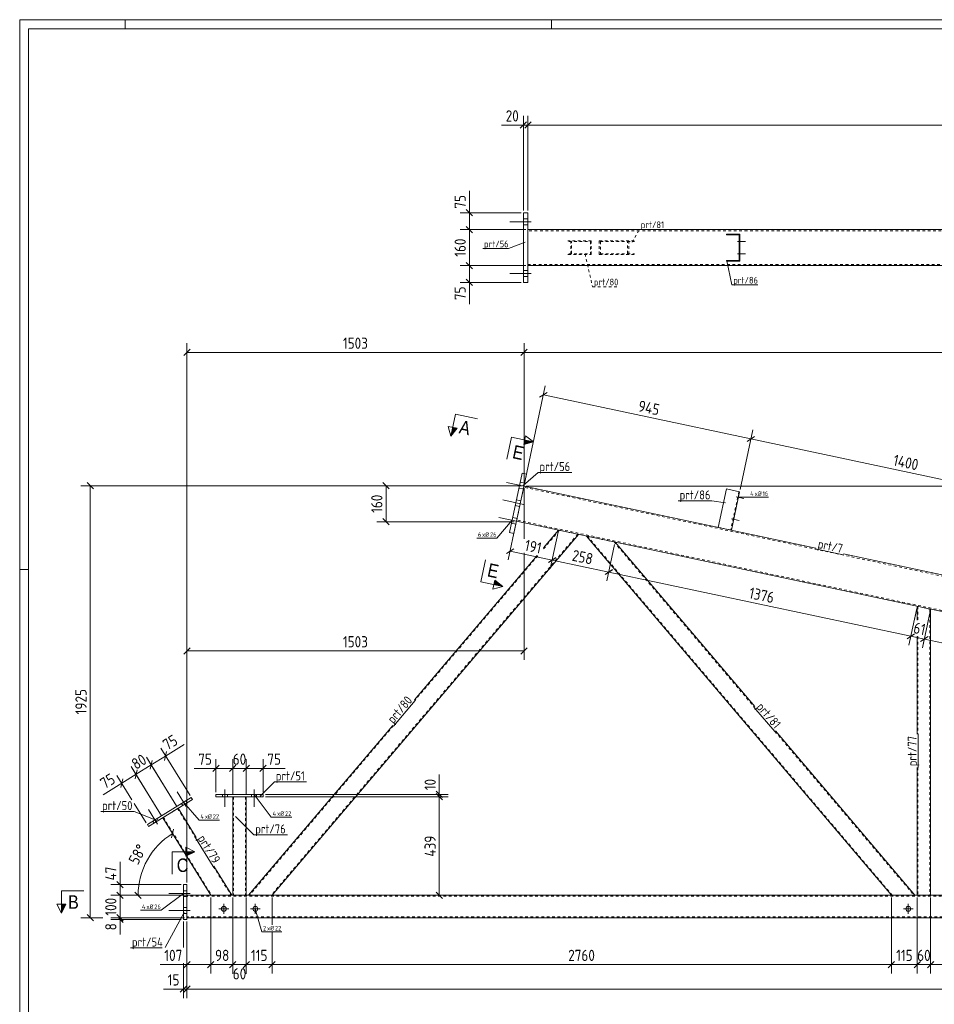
# Model space of a CAD drawing. Header units: millimetres. Extents: x 1 to 1188, y 1 to 840.
# Tile 2 of 7: x 1 to 409, y 401 to 840. Entities that reach past the tile are written whole.
import ezdxf

# ---------------------------------------------------------------- set-up
doc = ezdxf.new("R2010")
doc.units = ezdxf.units.MM
doc.header["$LTSCALE"] = 0.6
doc.linetypes.add('XKITLINE00', pattern=[0])
doc.linetypes.add('XKITLINE02', pattern=[4, 2, -2])
for name, color, linetype, lineweight in [('Bolt', 7, 'Continuous', 0), ('BoltMark', 3, 'Continuous', 0), ('DrawingSheet', 5, 'Continuous', 0), ('Part', 2, 'Continuous', 0), ('PartMark', 3, 'Continuous', 0), ('Section', 6, 'Continuous', 0), ('Z-DIMENSIONS', 1, 'Continuous', 0)]:
    doc.layers.add(name, color=color, linetype=linetype, lineweight=lineweight)
doc.styles.add('ARIAL', font='ARIAL.TTF')
doc.styles.add('ISOCPEUR', font='ISOCPEUR.TTF')

msp = doc.modelspace()

# ---------------------------------------------------------------- hatches: boundary and pattern name
at = {"layer": 'Section'}
for points in [[(195.9, 657.97), (193.12, 654.47), (193.95, 658.38)], [(226.01, 652.68), (229.92, 651.85), (225.6, 650.72)], [(212.74, 590.24), (216.24, 587.45), (212.32, 588.29)], [(75, 469.27), (79, 469.27), (75, 467.27)], [(21.57, 445.87), (19.57, 441.87), (19.57, 445.87)]]:
    msp.add_hatch(color=6, dxfattribs=at).paths.add_polyline_path(points, flags=17)

# ---------------------------------------------------------------- linework, layer by layer
at = {"layer": 'Bolt', "color": 4, "linetype": 'XKITLINE00', "lineweight": 0}
for p, q in [((227.49, 751.25), (225.49, 751.25)), ((227.49, 751.25), (225.49, 751.25)), ((227.49, 751.25), (225.49, 751.25)), ((228.99, 749.95), (219.49, 749.95)), ((228.99, 749.95), (219.49, 749.95)), ((228.99, 749.95), (219.49, 749.95)), ((227.49, 748.65), (225.49, 748.65)), ((227.49, 748.65), (225.49, 748.65)), ((227.49, 748.65), (225.49, 748.65)), ((321.68, 742), (321.98, 742)), ((321.68, 742), (321.98, 742)), ((320.93, 741.2), (324.48, 741.2)), ((320.93, 741.2), (324.48, 741.2)), ((321.68, 740.4), (321.98, 740.4)), ((321.68, 740.4), (321.98, 740.4)), ((320.93, 735.7), (324.48, 735.7)), ((320.93, 735.7), (324.48, 735.7)), ((321.68, 736.5), (321.98, 736.5)), ((321.68, 736.5), (321.98, 736.5)), ((321.68, 734.9), (321.98, 734.9)), ((321.68, 734.9), (321.98, 734.9)), ((227.49, 728.25), (225.49, 728.25)), ((227.49, 728.25), (225.49, 728.25)), ((227.49, 728.25), (225.49, 728.25)), ((228.99, 726.95), (219.49, 726.95)), ((228.99, 726.95), (219.49, 726.95)), ((228.99, 726.95), (219.49, 726.95)), ((227.49, 725.65), (225.49, 725.65)), ((227.49, 725.65), (225.49, 725.65)), ((227.49, 725.65), (225.49, 725.65)), ((227.21, 631.89), (217.92, 633.86)), ((227.21, 631.89), (217.92, 633.86)), ((226.02, 633.47), (224.06, 633.89)), ((226.02, 633.47), (224.06, 633.89)), ((225.48, 630.93), (223.52, 631.34)), ((225.48, 630.93), (223.52, 631.34)), ((320.27, 627.44), (323.74, 626.7)), ((320.27, 627.44), (323.74, 626.7)), ((321.17, 628.07), (321.46, 628.01)), ((321.17, 628.07), (321.46, 628.01)), ((225.55, 624.06), (216.26, 626.04)), ((225.55, 624.06), (216.26, 626.04)), ((223.81, 623.1), (221.86, 623.52)), ((223.81, 623.1), (221.86, 623.52)), ((224.35, 625.65), (222.4, 626.06)), ((224.35, 625.65), (222.4, 626.06)), ((320.83, 626.5), (321.13, 626.44)), ((320.83, 626.5), (321.13, 626.44)), ((223.89, 616.24), (214.6, 618.21)), ((223.89, 616.24), (214.6, 618.21)), ((222.15, 615.28), (220.19, 615.69)), ((222.15, 615.28), (220.19, 615.69)), ((222.69, 617.82), (220.74, 618.24)), ((222.69, 617.82), (220.74, 618.24)), ((318.19, 617.66), (321.66, 616.92)), ((318.19, 617.66), (321.66, 616.92)), ((318.75, 616.72), (319.05, 616.66)), ((318.75, 616.72), (319.05, 616.66)), ((319.09, 618.29), (319.38, 618.23)), ((319.09, 618.29), (319.38, 618.23)), ((75.24, 489.43), (71.16, 496.02)), ((75.24, 489.43), (71.16, 496.02)), ((92.47, 497.06), (92.47, 489.31)), ((92.47, 497.06), (92.47, 489.31)), ((105.47, 497.06), (105.47, 489.31)), ((105.47, 497.06), (105.47, 489.31)), ((75.51, 491.07), (74.99, 491.92)), ((75.51, 491.07), (74.99, 491.92)), ((91.37, 494.81), (91.37, 493.81)), ((91.37, 494.81), (91.37, 493.81)), ((93.57, 494.81), (93.57, 493.81)), ((93.57, 494.81), (93.57, 493.81)), ((104.37, 494.81), (104.37, 493.81)), ((104.37, 494.81), (104.37, 493.81)), ((106.57, 494.81), (106.57, 493.81)), ((106.57, 494.81), (106.57, 493.81)), ((62.48, 481.54), (58.4, 488.13)), ((62.48, 481.54), (58.4, 488.13)), ((73.64, 489.91), (73.12, 490.76)), ((73.64, 489.91), (73.12, 490.76)), ((60.89, 482.02), (60.36, 482.87)), ((60.89, 482.02), (60.36, 482.87)), ((62.76, 483.18), (62.23, 484.03)), ((62.76, 483.18), (62.23, 484.03)), ((75.5, 451.92), (74, 451.92)), ((75.5, 451.92), (74, 451.92)), ((77, 450.62), (67.5, 450.62)), ((77, 450.62), (67.5, 450.62)), ((75.5, 449.32), (74, 449.32)), ((75.5, 449.32), (74, 449.32)), ((77, 443.12), (67.5, 443.12)), ((77, 443.12), (67.5, 443.12)), ((75.5, 444.42), (74, 444.42)), ((75.5, 444.42), (74, 444.42)), ((89.8, 443.87), (94.2, 443.87)), ((92, 441.67), (92, 446.07)), ((103.8, 443.87), (108.2, 443.87)), ((106, 441.67), (106, 446.07)), ((394.8, 443.87), (399.2, 443.87)), ((397, 441.67), (397, 446.07)), ((75.5, 441.82), (74, 441.82)), ((75.5, 441.82), (74, 441.82))]:
    msp.add_line(p, q, dxfattribs=at)
for centre in [(92, 443.87), (106, 443.87), (397, 443.87)]:
    msp.add_circle(centre, 1.1, dxfattribs=at)
at = {"layer": 'BoltMark', "color": 4, "linetype": 'XKITLINE00', "lineweight": 0}
for p, q in [((321.24, 627.23), (325.94, 627.23)), ((325.94, 627.23), (334.7, 627.23)), ((220.47, 616.96), (213.59, 609)), ((204.65, 609), (213.59, 609)), ((105.47, 494.81), (113.14, 484.66)), ((74.05, 491.34), (80.93, 483.38)), ((80.93, 483.38), (90.04, 483.38)), ((113.14, 484.66), (122.24, 484.66)), ((74, 450.62), (64, 443.18)), ((54.89, 443.18), (64, 443.18)), ((106, 443.87), (108.85, 433.58)), ((108.85, 433.58), (117.78, 433.58))]:
    msp.add_line(p, q, dxfattribs=at)
at = {"layer": 'DrawingSheet', "color": 2, "linetype": 'XKITLINE00', "lineweight": 0}
for p, q in [((1188, 840), (1, 840)), ((1, 840), (1, 1)), ((48, 836), (48, 840)), ((238, 836), (238, 840)), ((5, 595), (1, 595))]:
    msp.add_line(p, q, dxfattribs=at)
at = {"layer": 'DrawingSheet', "color": 3, "linetype": 'XKITLINE00', "lineweight": 0}
for p, q in [((1184, 836), (5, 836)), ((5, 836), (5, 5))]:
    msp.add_line(p, q, dxfattribs=at)
at = {"layer": 'Part', "color": 2, "linetype": 'XKITLINE00', "lineweight": 0}
for p, q in [((227.49, 753.95), (225.49, 753.95)), ((225.49, 753.95), (225.49, 722.95)), ((227.49, 722.95), (227.49, 753.95)), ((227.49, 746.45), (1031.28, 746.45)), ((315.98, 744.15), (315.98, 744.45)), ((315.98, 744.45), (321.98, 744.45)), ((321.68, 744.15), (315.98, 744.15)), ((321.68, 732.75), (321.68, 744.15)), ((321.98, 744.45), (321.98, 732.45)), ((315.98, 732.45), (315.98, 732.75)), ((315.98, 732.75), (321.68, 732.75)), ((227.49, 730.45), (1031.28, 730.45)), ((321.98, 732.45), (315.98, 732.45)), ((225.49, 722.95), (227.49, 722.95)), ((219.3, 611.5), (224.93, 638)), ((221.26, 611.08), (226.89, 637.58)), ((224.93, 638), (226.89, 637.58)), ((355.79, 604.56), (225.75, 632.2)), ((315.94, 630.92), (312.31, 613.8)), ((321.81, 629.67), (315.94, 630.92)), ((318.17, 612.55), (321.81, 629.67)), ((973.04, 457.01), (222.42, 616.55)), ((250.03, 610.68), (113.47, 449.87)), ((221.26, 611.08), (219.3, 611.5)), ((234.44, 604.67), (241.14, 612.57)), ((389.48, 449.87), (253.55, 609.93)), ((328.55, 533.98), (266.35, 607.21)), ((176.9, 536.92), (231.54, 601.26)), ((976.37, 472.66), (368.06, 601.95)), ((400.97, 578.6), (400.97, 572.46)), ((406.97, 577.32), (406.97, 449.87)), ((400.97, 565.31), (400.97, 521.71)), ((102.97, 449.87), (167.22, 525.52)), ((399.97, 449.87), (337.78, 523.11)), ((400.97, 506.76), (400.97, 449.87)), ((57.89, 481.35), (77.46, 493.44)), ((77.98, 492.59), (58.42, 480.5)), ((77.46, 493.44), (77.98, 492.59)), ((109.47, 494.81), (88.47, 494.81)), ((88.47, 494.81), (88.47, 493.81)), ((88.47, 493.81), (109.47, 493.81)), ((95.97, 493.81), (95.97, 449.87)), ((101.97, 493.81), (101.97, 449.87)), ((109.47, 493.81), (109.47, 494.81)), ((71.6, 488.65), (79.66, 475.62)), ((86.18, 449.87), (64.8, 484.44)), ((58.42, 480.5), (57.89, 481.35)), ((87.52, 462.9), (95.58, 449.87)), ((74, 454.62), (74, 439.12)), ((75.5, 454.62), (74, 454.62)), ((75.5, 439.12), (75.5, 454.62)), ((522.26, 449.87), (75.5, 449.87)), ((74, 439.12), (75.5, 439.12)), ((995.47, 439.87), (75.5, 439.87))]:
    msp.add_line(p, q, dxfattribs=at)
at = {"layer": 'Part', "color": 7, "linetype": 'XKITLINE02', "lineweight": 0}
for p, q in [((227.49, 746.45), (227.49, 730.45)), ((1030.88, 745.95), (227.49, 745.95)), ((255.72, 741.45), (245.35, 741.45)), ((246.63, 735.45), (246.63, 741.45)), ((255.72, 735.45), (255.72, 741.45)), ((259.31, 741.45), (275.5, 741.45)), ((259.31, 741.45), (259.31, 735.45)), ((272.41, 735.45), (272.41, 741.45)), ((245.69, 741.15), (255.38, 741.15)), ((246.98, 735.75), (246.98, 741.15)), ((255.38, 741.15), (255.38, 735.75)), ((259.8, 741.15), (275.01, 741.15)), ((259.8, 741.15), (259.8, 735.75)), ((271.91, 735.75), (271.91, 741.15)), ((245.35, 735.45), (255.72, 735.45)), ((245.69, 735.75), (255.38, 735.75)), ((259.31, 735.45), (275.5, 735.45)), ((259.8, 735.75), (275.01, 735.75)), ((227.49, 730.95), (1030.88, 730.95)), ((225.75, 632.2), (222.42, 616.55)), ((1011.47, 464.68), (225.64, 631.71)), ((321.52, 629.73), (317.88, 612.61)), ((996.47, 452.54), (222.53, 617.04)), ((249.7, 610.75), (113.07, 449.87)), ((241.48, 612.5), (234.31, 604.05)), ((241.14, 612.57), (250.03, 610.68)), ((266.35, 607.21), (253.55, 609.93)), ((389.87, 449.87), (254.03, 609.83)), ((312.3, 613.8), (318.17, 612.55)), ((312.31, 613.8), (312.3, 613.8)), ((312.3, 613.8), (312.31, 613.8)), ((312.3, 613.8), (312.31, 613.8)), ((312.31, 613.8), (312.3, 613.8)), ((318.17, 612.55), (318.17, 612.55)), ((318.17, 612.55), (318.17, 612.55)), ((265.87, 607.31), (328.32, 533.78)), ((231.88, 601.19), (177.13, 536.72)), ((406.97, 577.32), (400.97, 578.6)), ((401.27, 578.53), (401.27, 572.4)), ((406.67, 577.39), (406.67, 449.87)), ((401.27, 565.24), (401.27, 521.71)), ((167.45, 525.33), (103.37, 449.87)), ((337.55, 522.91), (399.58, 449.87)), ((401.27, 506.76), (401.27, 449.87)), ((101.97, 493.81), (95.97, 493.81)), ((96.27, 493.81), (96.27, 449.87)), ((101.67, 493.81), (101.67, 449.87)), ((64.8, 484.44), (71.6, 488.65)), ((71.35, 488.49), (79.41, 475.46)), ((65.05, 484.6), (86.53, 449.87)), ((87.27, 462.74), (95.23, 449.87)), ((75.5, 439.87), (75.5, 449.87)), ((522.26, 449.47), (75.5, 449.47)), ((95.58, 449.87), (86.18, 449.87)), ((101.97, 449.87), (95.97, 449.87)), ((113.47, 449.87), (102.97, 449.87)), ((399.97, 449.87), (389.48, 449.87)), ((406.97, 449.87), (400.97, 449.87)), ((995.47, 440.27), (75.5, 440.27))]:
    msp.add_line(p, q, dxfattribs=at)
at = {"layer": 'PartMark', "color": 7, "linetype": 'XKITLINE02', "lineweight": 0}
for p, q in [((273.95, 740.91), (277.19, 746.52)), ((277.19, 746.52), (288.19, 746.52)), ((252.94, 735.65), (256.3, 720.99)), ((256.3, 720.99), (267.82, 720.99))]:
    msp.add_line(p, q, dxfattribs=at)
at = {"layer": 'PartMark', "color": 7, "linetype": 'XKITLINE00', "lineweight": 0}
for p, q in [((207.36, 737.99), (218.88, 737.99)), ((226.24, 740.81), (218.88, 737.99)), ((316.1, 732.63), (318.43, 721.83)), ((318.43, 721.83), (329.94, 721.83)), ((225.3, 632.41), (232.06, 638.3)), ((232.06, 638.3), (247.01, 638.3)), ((294.49, 625.66), (309.44, 625.66)), ((315.5, 624.76), (309.44, 625.66)), ((355.71, 604.17), (367.97, 601.56)), ((167.52, 525.26), (177.2, 536.66)), ((328.24, 533.72), (337.47, 522.85)), ((401.37, 506.76), (401.37, 521.71)), ((108.11, 494.04), (114.55, 500.48)), ((114.55, 500.48), (128.82, 500.48)), ((37.11, 487.24), (52.06, 487.24)), ((62.1, 483.22), (52.06, 487.24)), ((97.2, 484.99), (105.37, 476.83)), ((79.32, 475.41), (87.18, 462.69)), ((105.37, 476.83), (120.32, 476.83)), ((74.33, 442.25), (65.8, 426.6)), ((50.42, 426.44), (64.46, 426.44))]:
    msp.add_line(p, q, dxfattribs=at)
at = {"layer": 'Section', "color": 6, "linetype": 'XKITLINE00', "lineweight": 0}
for p, q in [((195.2, 664.25), (193.12, 654.47)), ((195.2, 664.25), (204.98, 662.17)), ((193.12, 654.47), (191.99, 658.8)), ((195.9, 657.97), (191.99, 658.8)), ((193.12, 654.47), (195.9, 657.97)), ((220.14, 653.93), (218.06, 644.15)), ((220.14, 653.93), (229.92, 651.85)), ((225.6, 650.72), (226.43, 654.64)), ((226.43, 654.64), (229.92, 651.85)), ((229.92, 651.85), (225.6, 650.72)), ((206.46, 589.53), (208.53, 599.32)), ((206.46, 589.53), (216.24, 587.45)), ((212.74, 590.24), (211.91, 586.33)), ((216.24, 587.45), (212.74, 590.24)), ((216.24, 587.45), (211.91, 586.33)), ((75, 467.27), (75, 471.27)), ((75, 471.27), (79, 469.27)), ((69, 469.27), (69, 459.27)), ((69, 469.27), (79, 469.27)), ((79, 469.27), (75, 467.27)), ((19.57, 451.87), (29.57, 451.87)), ((19.57, 451.87), (19.57, 441.87)), ((19.57, 441.87), (17.57, 445.87)), ((21.57, 445.87), (17.57, 445.87)), ((19.57, 441.87), (21.57, 445.87))]:
    msp.add_line(p, q, dxfattribs=at)
at = {"layer": 'Z-DIMENSIONS', "color": 7, "linetype": 'XKITLINE00', "lineweight": 0}
for p, q in [((226.91, 794.44), (224.08, 791.61)), ((225.49, 754.95), (225.49, 797.12)), ((228.91, 794.44), (226.08, 791.61)), ((228.91, 794.44), (226.08, 791.61)), ((227.49, 754.95), (227.49, 797.12)), ((227.49, 754.95), (227.49, 797.12)), ((225.49, 793.02), (215.73, 793.02)), ((225.49, 793.02), (215.73, 793.02)), ((225.49, 793.02), (227.49, 793.02)), ((227.49, 793.02), (1031.28, 793.02)), ((201.39, 753.95), (201.39, 763.72)), ((201.39, 753.95), (201.39, 763.72)), ((199.97, 755.37), (202.8, 752.54)), ((224.49, 753.95), (197.29, 753.95)), ((201.39, 746.45), (201.39, 753.95)), ((226.49, 746.45), (197.29, 746.45)), ((226.49, 746.45), (197.29, 746.45)), ((199.97, 747.87), (202.8, 745.04)), ((199.97, 747.87), (202.8, 745.04)), ((201.39, 730.45), (201.39, 746.45)), ((226.49, 730.45), (197.29, 730.45)), ((226.49, 730.45), (197.29, 730.45)), ((199.97, 731.87), (202.8, 729.04)), ((199.97, 731.87), (202.8, 729.04)), ((201.39, 722.95), (201.39, 730.45)), ((199.97, 724.37), (202.8, 721.54)), ((224.49, 722.95), (197.29, 722.95)), ((201.39, 722.95), (201.39, 713.19)), ((201.39, 722.95), (201.39, 713.19)), ((76.92, 693.16), (74.09, 690.34)), ((75.5, 455.62), (75.5, 695.85)), ((227.19, 693.16), (224.36, 690.34)), ((227.19, 693.16), (224.36, 690.34)), ((225.78, 633.33), (225.78, 695.85)), ((225.78, 633.33), (225.78, 695.85)), ((75.5, 691.75), (225.78, 691.75)), ((225.78, 691.75), (1011.97, 691.75)), ((225.98, 633.31), (235.24, 676.87)), ((236.07, 673.95), (232.71, 671.78)), ((234.39, 672.86), (326.82, 653.22)), ((322.02, 630.65), (327.67, 657.23)), ((322.02, 630.65), (327.67, 657.23)), ((328.49, 654.31), (325.14, 652.13)), ((328.49, 654.31), (325.14, 652.13)), ((326.82, 653.22), (463.76, 624.11)), ((224.78, 632.33), (28.32, 632.33)), ((31.01, 633.74), (33.83, 630.92)), ((32.42, 439.87), (32.42, 632.33)), ((224.78, 632.33), (160.16, 632.33)), ((162.84, 633.74), (165.67, 630.92)), ((164.26, 616.33), (164.26, 632.33)), ((226.75, 632.2), (1137.73, 632.2)), ((225.78, 631.33), (225.78, 608.67)), ((221.37, 616.33), (160.16, 616.33)), ((162.84, 617.74), (165.67, 614.92)), ((222.17, 615.35), (218.75, 599.28)), ((240.94, 611.59), (237.47, 595.31)), ((240.94, 611.59), (237.47, 595.3)), ((266.14, 606.23), (262.68, 589.96)), ((266.14, 606.23), (262.68, 589.95)), ((221.26, 604.28), (217.91, 602.1)), ((219.58, 603.19), (238.31, 599.21)), ((225.78, 602.49), (225.78, 554.74)), ((239.98, 600.31), (236.63, 598.13)), ((239.98, 600.3), (236.63, 598.13)), ((238.31, 599.22), (263.52, 593.86)), ((265.19, 594.96), (261.84, 592.78)), ((265.19, 594.95), (261.84, 592.77)), ((263.52, 593.87), (398.14, 565.26)), ((400.77, 577.62), (397.31, 561.38)), ((400.77, 577.62), (399.73, 572.73)), ((406.77, 576.34), (403.31, 560.11)), ((406.77, 576.34), (405.73, 571.45)), ((399.82, 566.38), (396.47, 564.2)), ((75.5, 455.62), (75.5, 562.84)), ((398.89, 565.75), (396.46, 564.17)), ((398.27, 565.88), (397.31, 561.34)), ((398.15, 565.29), (404.15, 564.02)), ((405.82, 565.11), (402.47, 562.93)), ((405.82, 565.11), (402.47, 562.93)), ((404.27, 564.6), (403.31, 560.11)), ((404.15, 564.02), (539.81, 535.18)), ((76.92, 560.16), (74.09, 557.33)), ((75.5, 558.74), (225.78, 558.74)), ((227.19, 560.16), (224.36, 557.33)), ((76.93, 494.29), (63.87, 515.41)), ((66.49, 513.87), (65.57, 509.98)), ((66.03, 511.92), (74.33, 517.06)), ((66.03, 511.92), (74.33, 517.06)), ((59.33, 508.49), (57.49, 511.47)), ((71.08, 489.5), (57.49, 511.47)), ((60.11, 509.93), (59.19, 506.03)), ((60.11, 509.93), (59.19, 506.03)), ((59.65, 507.98), (66.03, 511.92)), ((88.47, 495.81), (88.47, 510.52)), ((95.97, 494.81), (95.97, 510.52)), ((101.97, 494.81), (101.97, 510.52)), ((109.47, 495.81), (109.47, 510.52)), ((64.27, 485.29), (50.69, 507.26)), ((52.53, 504.28), (50.69, 507.26)), ((53.3, 505.72), (52.39, 501.82)), ((53.04, 504.6), (52.39, 501.82)), ((52.84, 503.77), (59.65, 507.98)), ((71.08, 489.5), (59.33, 508.49)), ((88.47, 506.42), (78.71, 506.42)), ((88.47, 506.42), (78.71, 506.42)), ((89.89, 507.83), (87.06, 505)), ((88.47, 506.42), (95.97, 506.42)), ((97.39, 507.83), (94.56, 505)), ((96.57, 507.02), (94.56, 505)), ((95.97, 494.81), (95.97, 507.02)), ((95.97, 506.42), (101.97, 506.42)), ((103.39, 507.83), (100.56, 505)), ((102.57, 507.02), (100.56, 505)), ((101.97, 494.81), (101.97, 507.02)), ((101.97, 506.42), (109.47, 506.42)), ((103.39, 507.83), (102.98, 507.43)), ((110.89, 507.83), (108.06, 505)), ((109.47, 506.42), (119.24, 506.42)), ((109.47, 506.42), (119.24, 506.42)), ((51.03, 492.44), (44.31, 503.31)), ((46.92, 501.77), (46.01, 497.88)), ((46.47, 499.83), (52.84, 503.77)), ((64.27, 485.29), (52.53, 504.28)), ((188.01, 494.81), (188.01, 503.72)), ((188.01, 494.81), (188.01, 503.72)), ((46.47, 499.83), (38.16, 494.69)), ((46.47, 499.83), (38.16, 494.69)), ((186.59, 496.23), (189.42, 493.4)), ((110.47, 494.81), (192.01, 494.81)), ((110.47, 493.81), (192.01, 493.81)), ((110.47, 493.81), (192.01, 493.81)), ((186.59, 495.23), (189.42, 492.4)), ((186.59, 495.23), (189.42, 492.4)), ((188.01, 493.81), (188.01, 494.81)), ((188.01, 449.87), (188.01, 493.81)), ((57.37, 482.2), (52.06, 490.78)), ((69.6, 479.37), (68.68, 475.47)), ((69.14, 477.42), (86.18, 449.87)), ((45.71, 454.62), (45.71, 464.82)), ((45.71, 454.62), (45.71, 464.82)), ((73, 454.62), (41.61, 454.62)), ((44.29, 456.03), (47.12, 453.21)), ((45.71, 449.87), (45.71, 454.62)), ((74.5, 449.87), (41.61, 449.87)), ((44.29, 451.28), (47.12, 448.46)), ((44.29, 451.28), (47.12, 448.46)), ((74.5, 449.87), (45.11, 449.87)), ((45.71, 439.87), (45.71, 449.87)), ((52.37, 451.28), (55.2, 448.46)), ((85.18, 449.87), (53.79, 449.87)), ((53.79, 449.87), (86.18, 449.87)), ((86.18, 448.87), (86.18, 415)), ((86.18, 448.87), (86.18, 415)), ((95.97, 448.87), (95.97, 414.9)), ((95.97, 448.87), (95.97, 418.4)), ((101.97, 448.87), (101.97, 418.4)), ((101.97, 448.87), (101.97, 414.9)), ((113.47, 448.87), (113.47, 436.78)), ((113.47, 448.87), (113.47, 436.78)), ((162.44, 449.87), (192.01, 449.87)), ((186.59, 451.28), (189.42, 448.46)), ((389.48, 448.87), (389.48, 415)), ((389.48, 448.87), (389.48, 415)), ((400.97, 448.87), (400.97, 415)), ((400.97, 448.87), (400.97, 426.6)), ((406.97, 448.87), (406.97, 426.6)), ((406.97, 448.87), (406.97, 415)), ((38.11, 439.87), (28.32, 439.87)), ((31.01, 441.28), (33.83, 438.46)), ((74.5, 439.87), (41.61, 439.87)), ((73, 439.12), (41.61, 439.12)), ((44.29, 441.28), (47.12, 438.46)), ((45.04, 439.79), (47.12, 437.71)), ((45.11, 440.47), (47.12, 438.46)), ((74.5, 439.87), (45.11, 439.87)), ((74.5, 439.87), (45.11, 439.87)), ((45.71, 439.12), (45.71, 439.87)), ((45.71, 439.12), (45.71, 432.36)), ((45.71, 439.12), (45.71, 432.36)), ((74, 438.12), (74, 426.6)), ((75.5, 438.12), (75.5, 415)), ((75.5, 438.12), (75.5, 404.07)), ((75.5, 438.12), (75.5, 404.07)), ((113.47, 433.58), (113.47, 415)), ((113.47, 433.58), (113.47, 415)), ((75.5, 419), (63.59, 419)), ((75.5, 419), (63.59, 419)), ((74, 419.6), (74, 404.07)), ((76.92, 420.41), (74.09, 417.58)), ((75.5, 419), (86.18, 419)), ((87.59, 420.41), (84.76, 417.58)), ((87.07, 419.89), (84.76, 417.58)), ((86.18, 419), (95.97, 419)), ((97.39, 420.41), (94.56, 417.58)), ((94.97, 417.99), (94.56, 417.58)), ((97.39, 420.41), (95.37, 418.4)), ((95.97, 419), (101.97, 419)), ((103.07, 420.09), (100.56, 417.58)), ((103.39, 420.41), (101.37, 418.4)), ((101.97, 419), (113.47, 419)), ((114.88, 420.41), (112.05, 417.58)), ((114.88, 420.41), (112.05, 417.58)), ((113.47, 419), (389.48, 419)), ((390.89, 420.41), (388.06, 417.58)), ((390.57, 420.09), (388.06, 417.58)), ((389.48, 419), (400.97, 419)), ((402.39, 420.41), (399.56, 417.58)), ((401.57, 419.6), (399.56, 417.58)), ((400.97, 419.6), (400.97, 415)), ((400.97, 419), (406.97, 419)), ((408.39, 420.41), (405.56, 417.58)), ((407.57, 419.6), (405.56, 417.58)), ((406.97, 419.6), (406.97, 415)), ((406.97, 419), (422.48, 419)), ((408.39, 420.41), (407.98, 420.01)), ((74, 408.07), (65.1, 408.07)), ((74, 408.07), (65.1, 408.07)), ((75.42, 409.49), (72.59, 406.66)), ((74, 408.07), (75.5, 408.07)), ((76.92, 409.49), (74.09, 406.66)), ((76.92, 409.49), (74.09, 406.66)), ((75.5, 408.07), (1011.94, 408.07))]:
    msp.add_line(p, q, dxfattribs=at)
msp.add_arc((86.18, 449.87), 32.39, 121.7336, 180, dxfattribs=at)
at = {"layer": 'Z-DIMENSIONS', "color": 3}
for p in [(225.49, 793.02), (227.49, 793.02), (227.49, 793.02), (201.39, 753.95), (201.39, 746.45), (201.39, 746.45), (201.39, 730.45), (201.39, 730.45), (201.39, 722.95), (75.5, 691.75), (225.78, 691.75), (225.78, 691.75), (234.39, 672.86), (326.82, 653.22), (326.82, 653.22), (32.42, 632.33), (164.26, 632.33), (164.26, 616.33), (219.58, 603.19), (238.31, 599.22), (238.31, 599.21), (263.52, 593.87), (263.52, 593.86), (398.14, 565.26), (398.15, 565.29), (404.15, 564.02), (404.15, 564.02), (75.5, 558.74), (225.78, 558.74), (66.03, 511.92), (59.65, 507.98), (59.65, 507.98), (88.47, 506.42), (95.97, 506.42), (95.97, 506.42), (101.97, 506.42), (101.97, 506.42), (109.47, 506.42), (52.84, 503.77), (52.84, 503.77), (46.47, 499.83), (188.01, 494.81), (188.01, 493.81), (188.01, 493.81), (45.71, 454.62), (45.71, 449.87), (45.71, 449.87), (188.01, 449.87), (32.42, 439.87), (45.71, 439.87), (45.71, 439.87), (45.71, 439.12), (75.5, 419), (86.18, 419), (86.18, 419), (95.97, 419), (95.97, 419), (101.97, 419), (101.97, 419), (113.47, 419), (113.47, 419), (389.48, 419), (389.48, 419), (400.97, 419), (400.97, 419), (406.97, 419), (406.97, 419), (74, 408.07), (75.5, 408.07), (75.5, 408.07)]:
    msp.add_point(p, dxfattribs=at)
at = {"layer": 'Z-DIMENSIONS', "color": 7}
for p in [(69.14, 477.42), (53.79, 449.87)]:
    msp.add_point(p, dxfattribs=at)

# ---------------------------------------------------------------- texts
at = {"layer": 'BoltMark', "color": 4, "style": 'ISOCPEUR', "width": 0.85}
for s, p in [('4', (326.54, 627.83)), ('xØ', (328.52, 627.83)), ('16', (332.04, 627.83)), ('6', (205.25, 609.6)), ('xØ', (207.06, 609.6)), ('26', (210.58, 609.6)), ('4', (113.74, 485.26)), ('xØ', (115.72, 485.26)), ('22', (119.24, 485.26)), ('4', (81.53, 483.98)), ('xØ', (83.51, 483.98)), ('22', (87.03, 483.98)), ('4', (55.49, 443.78)), ('xØ', (57.47, 443.78)), ('26', (60.99, 443.78)), ('2', (109.45, 434.18)), ('xØ', (111.25, 434.18)), ('22', (114.77, 434.18))]:
    msp.add_text(s, height=2, dxfattribs=at).set_placement(p)
at = {"layer": 'PartMark', "color": 3, "style": 'ISOCPEUR', "width": 0.85}
for s, height, p in [('prt/81', 3, (277.79, 747.12)), ('prt/56', 3, (207.96, 738.59)), ('prt/80', 3, (256.9, 721.59)), ('prt/86', 3, (319.03, 722.43)), ('prt/56', 4, (232.66, 638.9)), ('prt/86', 4, (295.09, 626.26)), ('prt/51', 4, (115.15, 501.08)), ('prt/50', 4, (37.71, 487.84)), ('prt/76', 4, (105.97, 477.43)), ('prt/54', 4, (51.02, 427.04))]:
    msp.add_text(s, height=height, dxfattribs=at).set_placement(p)
for s, rotation, p in [('prt/7', -11.9977, (356.42, 604.63)), ('prt/80', 49.6583, (167.45, 526.11)), ('prt/81', -49.6583, (329.09, 533.65)), ('prt/77', 90.0002, (400.77, 507.36)), ('prt/79', -58.2641, (80.15, 475.21))]:
    msp.add_text(s, height=4, rotation=rotation, dxfattribs=at).set_placement(p)
at = {"layer": 'Section', "color": 6, "style": 'ARIAL', "width": 0.85}
for s, p in [('A', (196.47, 655.8)), ('E', (220.23, 644.71)), ('E', (209.04, 592.05))]:
    msp.add_text(s, height=6, rotation=-11.9977, dxfattribs=at).set_placement(p)
for s, p in [('C', (71, 460.27)), ('B', (22.57, 443.87))]:
    msp.add_text(s, height=6, dxfattribs=at).set_placement(p)
at = {"layer": 'Z-DIMENSIONS', "color": 3, "style": 'ISOCPEUR', "width": 0.85}
for s, p in [('20', (217.6, 794.62)), ('1503', (145.05, 693.35)), ('1503', (145.05, 560.34)), ('75', (80.58, 508.02)), ('60', (95.97, 508.02)), ('75', (111.35, 508.02)), ('107', (65.46, 420.6)), ('98', (88.07, 420.6)), ('115', (104.07, 420.6)), ('2760', (245.46, 420.6)), ('115', (391.57, 420.6)), ('60', (400.97, 420.6)), ('60', (95.97, 412.4)), ('15', (66.97, 409.67))]:
    msp.add_text(s, height=5, dxfattribs=at).set_placement(p)
for s, rotation, p in [('75', 90.0002, (199.79, 755.83)), ('160', 90.0002, (199.79, 734.37)), ('75', 90.0002, (199.79, 715.06)), ('945', -11.9977, (276.31, 665.59)), ('1400', -11.9977, (389.95, 641.44)), ('160', 90.0002, (162.66, 620.25)), ('191', -11.9977, (225.7, 603.53)), ('258', -11.9977, (246.83, 599.04)), ('1376', -11.9977, (325.7, 582.29)), ('61', -11.9977, (398.96, 566.76)), ('1925', 90.0002, (30.82, 530.51)), ('75', 31.7361, (66.78, 514.27)), ('80', 31.7361, (52.85, 505.65)), ('75', 31.7361, (38.91, 497.04)), ('10', 90.0002, (186.41, 496.69)), ('439', 90.0002, (186.41, 467.11)), ('58°', 60.8653, (53.61, 463.1)), ('47', 90.0002, (44.11, 456.5)), ('100', 90.0002, (44.11, 440.79)), ('8', 90.0002, (44.11, 434.24))]:
    msp.add_text(s, height=5, rotation=rotation, dxfattribs=at).set_placement(p)

doc.saveas('drawing.dxf')
